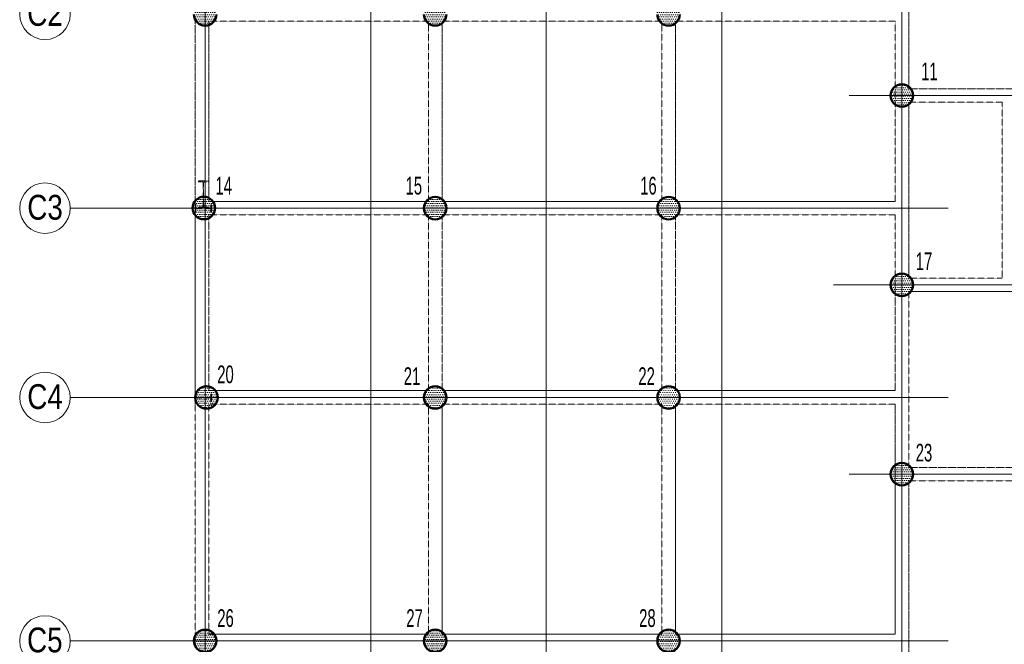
# Model space of a CAD drawing. Header units: millimetres. Extents: x 8384 to 95751, y -2190 to 79170.
# Tile 2 of 5: x 10878 to 32709, y 57275 to 71132. Entities that reach past the tile are written whole.
import ezdxf

# ---------------------------------------------------------------- set-up
doc = ezdxf.new("R2010")
doc.units = ezdxf.units.MM
doc.linetypes.add('Caché', pattern=[7.14375, 4.7625, -2.38125])
doc.linetypes.add('Ligne de quadrillage', pattern=[11, 1, -1, 8, -1])
for name, color, linetype, lineweight in [('A-ANNO-NOTE', 131, 'Continuous', 15), ('A-FLOR', 192, 'Continuous', 15), ('S-BEAM', 12, 'Continuous', 15), ('S-COLS', 52, 'Continuous', 15), ('S-FNDN', 32, 'Continuous', 20), ('S-GRID', 1, 'Continuous', 15), ('S-GRID-IDEN', 1, 'Continuous', 15)]:
    doc.layers.add(name, color=color, linetype=linetype, lineweight=lineweight)
doc.styles.add('Arial', font='arial.ttf', dxfattribs={"width": 0.8, "height": 550.778443})
doc.styles.add('Arial_1', font='arial.ttf', dxfattribs={"width": 0.6, "height": 393.413174})
pattern_1 = [(0, (869.333, 232.937), (23.813, 47.625), [3.353, -44.272])]

# ---------------------------------------------------------------- blocks, each defined once
blk = doc.blocks.new('IPE-Poutrelles-Poteau - IPE360-V1-PIEUX')
at = {"layer": 'S-COLS', "linetype": 'Caché'}
h = blk.add_hatch(dxfattribs=at)
h.set_pattern_fill('FP_2', color=256, style=0, pattern_type=2)
h.set_pattern_definition([(320, (-66716.87, 14079.72), (-15.9391, -182.18467), [19.05, -209.55]), (265, (-66716.87, 14079.72), (191.0566, 35.24243), [15.24, -167.64]), (10.451, (-66718.2, 14064.53), (175.1167, -146.9425), [16.19, -178.09]), (316.184, (-66666.07, 14079.72), (-42.0433, -271.0789), [28.575, -314.325]), (6.636, (-66669.57, 14057.12), (247.4272, -237.4025), [24.285, -267.135]), (261.184, (-66666.07, 14079.72), (247.4251, -237.4046), [22.86, -251.46]), (291, (-66678.76, 14054.32), (-102.26552, -151.61488), [19.05, -209.55]), (236, (-66678.76, 14054.32), (184.18774, -61.80236), [15.24, -167.64]), (341.451, (-66687.29, 14041.68), (81.92137, -213.41706), [16.19, -178.09]), (307.5, (-66716.865, 14079.715), (84.555076, -3.08832), [3.353, -162.255, 3.353, -166.827, -168.275]), (307.5, (-66716.865, 14079.715), (84.555076, -3.08832), [-335.788, 3.353, -164.922]), (277.5, (-66716.865, 14079.715), (100.18075, -66.81944), [3.353, -93.675, 3.353, -158.445, -64.135]), (277.5, (-66716.865, 14079.715), (100.18075, -66.81944), [-258.826, 3.353, -60.782]), (237.5, (-66716.865, 14136.36), (-5.72891, -135.59049), [3.353, -60.147, 3.353, -194.767, -262.89]), (237.5, (-66716.865, 14136.36), (-5.72891, -135.59049), [-261.62, 3.353, -259.537]), (227.5, (-66716.87, 14161.76), (25.42676, -148.12889), [3.353, -79.197, 3.353, -128.219, -186.69]), (227.5, (-66716.87, 14161.76), (25.42676, -148.12889), [-214.122, 3.353, -183.337])])
edge = h.paths.add_edge_path(flags=0)
edge.add_line((85, 180), (85, 167.3))
edge.add_line((85, 167.3), (22, 167.3))
edge.add_arc((22, 149.3), 18, 90, 180)
edge.add_line((4, 149.3), (4, -149.3))
edge.add_arc((22, -149.3), 18, 180, 270)
edge.add_line((22, -167.3), (85, -167.3))
edge.add_line((85, -167.3), (85, -180))
edge.add_line((85, -180), (-85, -180))
edge.add_line((-85, -180), (-85, -167.3))
edge.add_line((-85, -167.3), (-22, -167.3))
edge.add_arc((-22, -149.3), 18, 270, 360)
edge.add_line((-4, -149.3), (-4, 149.3))
edge.add_arc((-22, 149.3), 18, 0, 90)
edge.add_line((-22, 167.3), (-85, 167.3))
edge.add_line((-85, 167.3), (-85, 180))
edge.add_line((-85, 180), (85, 180))
at = {"layer": 'S-COLS', "linetype": 'Caché', "lineweight": 9}
for p, q in [((-85, 167.3), (-85, 180)), ((-85, 180), (85, 180)), ((-85, 180), (-85, 180)), ((-85, 180), (85, 180)), ((-85, 167.3), (-85, 180)), ((-22, 167.3), (-85, 167.3)), ((-85, 167.3), (-85, 167.3)), ((-22, 167.3), (-85, 167.3)), ((-4, -149.3), (-4, 149.3)), ((-4, -149.3), (-4, 149.3)), ((4, 149.3), (4, -149.3)), ((4, 149.3), (4, -149.3)), ((85, 167.3), (22, 167.3)), ((85, 167.3), (22, 167.3)), ((85, 180), (85, 167.3)), ((85, 180), (85, 180)), ((85, 180), (85, 167.3)), ((85, 167.3), (85, 167.3)), ((-85, -180), (-85, -167.3)), ((-85, -167.3), (-22, -167.3)), ((-85, -167.3), (-85, -167.3)), ((-85, -167.3), (-22, -167.3)), ((-85, -180), (-85, -167.3)), ((85, -180), (-85, -180)), ((-85, -180), (-85, -180)), ((85, -180), (-85, -180)), ((22, -167.3), (85, -167.3)), ((22, -167.3), (85, -167.3)), ((85, -167.3), (85, -180)), ((85, -167.3), (85, -167.3)), ((85, -167.3), (85, -180)), ((85, -180), (85, -180))]:
    blk.add_line(p, q, dxfattribs=at)
for centre, start, end in [((-22, 149.3), 0, 90), ((-22, 149.3), 0, 90), ((22, 149.3), 90, 180), ((22, 149.3), 90, 180), ((-22, -149.3), 270, 0), ((-22, -149.3), 270, 0), ((22, -149.3), 180, 270), ((22, -149.3), 180, 270)]:
    blk.add_arc(centre, 18, start, end, dxfattribs=at)
blk = doc.blocks.new('IPE-Poutrelles-Poteau - IPE600-V4-PIEUX')
at = {"layer": 'S-COLS', "linetype": 'Caché'}
h = blk.add_hatch(dxfattribs=at)
h.set_pattern_fill('FP_7', color=256, style=0, pattern_type=2)
h.set_pattern_definition([(50, (-14079.72, -67020.87), (182.18467, -15.9391), [19.05, -209.55]), (355, (-14079.72, -67020.87), (-35.24243, 191.0566), [15.24, -167.64]), (100.451, (-14064.53, -67022.2), (146.9425, 175.1167), [16.19, -178.09]), (46.184, (-14079.72, -66970.07), (271.0789, -42.0433), [28.575, -314.325]), (96.636, (-14057.12, -66973.57), (237.4025, 247.4272), [24.285, -267.135]), (351.184, (-14079.72, -66970.07), (237.4046, 247.4251), [22.86, -251.46]), (21, (-14054.32, -66982.76), (151.61488, -102.26552), [19.05, -209.55]), (326, (-14054.32, -66982.76), (61.80236, 184.18774), [15.24, -167.64]), (71.451, (-14041.68, -66991.29), (213.41706, 81.92137), [16.19, -178.09]), (37.5, (-14079.715, -67020.865), (3.08832, 84.555076), [3.353, -162.255, 3.353, -166.827, -168.275]), (37.5, (-14079.715, -67020.865), (3.08832, 84.555076), [-335.788, 3.353, -164.922]), (7.5, (-14079.715, -67020.865), (66.81944, 100.18075), [3.353, -93.675, 3.353, -158.445, -64.135]), (7.5, (-14079.715, -67020.865), (66.81944, 100.18075), [-258.826, 3.353, -60.782]), (327.5, (-14136.36, -67020.865), (135.59049, -5.72891), [3.353, -60.147, 3.353, -194.767, -262.89]), (327.5, (-14136.36, -67020.865), (135.59049, -5.72891), [-261.62, 3.353, -259.537]), (317.5, (-14161.76, -67020.87), (148.12889, 25.42676), [3.353, -79.197, 3.353, -128.219, -186.69]), (317.5, (-14161.76, -67020.87), (148.12889, 25.42676), [-214.122, 3.353, -183.337])])
edge = h.paths.add_edge_path(flags=0)
edge.add_line((110, 300), (110, 281))
edge.add_line((110, 281), (30, 281))
edge.add_arc((30, 257), 24, 90, 180)
edge.add_line((6, 257), (6, -257))
edge.add_arc((30, -257), 24, 180, 270)
edge.add_line((30, -281), (110, -281))
edge.add_line((110, -281), (110, -300))
edge.add_line((110, -300), (-110, -300))
edge.add_line((-110, -300), (-110, -281))
edge.add_line((-110, -281), (-30, -281))
edge.add_arc((-30, -257), 24, 270, 360)
edge.add_line((-6, -257), (-6, 257))
edge.add_arc((-30, 257), 24, 0, 90)
edge.add_line((-30, 281), (-110, 281))
edge.add_line((-110, 281), (-110, 300))
edge.add_line((-110, 300), (110, 300))
at = {"layer": 'S-COLS', "linetype": 'Caché', "lineweight": 9}
for p, q in [((-110, 281), (-110, 300)), ((-110, 300), (110, 300)), ((-110, 300), (-110, 300)), ((-110, 300), (110, 300)), ((-110, 281), (-110, 300)), ((-30, 281), (-110, 281)), ((-110, 281), (-110, 281)), ((-30, 281), (-110, 281)), ((-6, -257), (-6, 257)), ((-6, -257), (-6, 257)), ((6, 257), (6, -257)), ((6, 257), (6, -257)), ((110, 281), (30, 281)), ((110, 281), (30, 281)), ((110, 300), (110, 281)), ((110, 300), (110, 300)), ((110, 300), (110, 281)), ((110, 281), (110, 281)), ((-110, -300), (-110, -281)), ((-110, -281), (-30, -281)), ((-110, -281), (-110, -281)), ((-110, -281), (-30, -281)), ((-110, -300), (-110, -281)), ((110, -300), (-110, -300)), ((-110, -300), (-110, -300)), ((110, -300), (-110, -300)), ((30, -281), (110, -281)), ((30, -281), (110, -281)), ((110, -281), (110, -300)), ((110, -281), (110, -281)), ((110, -281), (110, -300)), ((110, -300), (110, -300))]:
    blk.add_line(p, q, dxfattribs=at)
for centre, start, end in [((-30, 257), 0, 90), ((-30, 257), 0, 90), ((30, 257), 90, 180), ((30, 257), 90, 180), ((-30, -257), 270, 0), ((-30, -257), 270, 0), ((30, -257), 180, 270), ((30, -257), 180, 270)]:
    blk.add_arc(centre, 24, start, end, dxfattribs=at)
blk = doc.blocks.new('IPE-Poutrelles-Poteau - IPE360-V7-PIEUX')
at = {"layer": 'S-COLS', "linetype": 'Caché'}
h = blk.add_hatch(dxfattribs=at)
h.set_pattern_fill('FP_10', color=256, style=0, pattern_type=2)
h.set_pattern_definition([(320, (-62516.86, 14079.72), (-15.9391, -182.18467), [19.05, -209.55]), (265, (-62516.86, 14079.72), (191.0566, 35.24243), [15.24, -167.64]), (10.451, (-62518.2, 14064.53), (175.1167, -146.9425), [16.19, -178.09]), (316.184, (-62466.07, 14079.72), (-42.0433, -271.0789), [28.575, -314.325]), (6.636, (-62469.57, 14057.12), (247.4272, -237.4025), [24.285, -267.135]), (261.184, (-62466.07, 14079.72), (247.4251, -237.4046), [22.86, -251.46]), (291, (-62478.76, 14054.32), (-102.26552, -151.61488), [19.05, -209.55]), (236, (-62478.76, 14054.32), (184.18774, -61.80236), [15.24, -167.64]), (341.451, (-62487.29, 14041.68), (81.92137, -213.41706), [16.19, -178.09]), (307.5, (-62516.865, 14079.715), (84.555076, -3.08832), [3.353, -162.255, 3.353, -166.827, -168.275]), (307.5, (-62516.865, 14079.715), (84.555076, -3.08832), [-335.788, 3.353, -164.922]), (277.5, (-62516.865, 14079.715), (100.18075, -66.81944), [3.353, -93.675, 3.353, -158.445, -64.135]), (277.5, (-62516.865, 14079.715), (100.18075, -66.81944), [-258.826, 3.353, -60.782]), (237.5, (-62516.865, 14136.36), (-5.72891, -135.59049), [3.353, -60.147, 3.353, -194.767, -262.89]), (237.5, (-62516.865, 14136.36), (-5.72891, -135.59049), [-261.62, 3.353, -259.537]), (227.5, (-62516.86, 14161.76), (25.42676, -148.12889), [3.353, -79.197, 3.353, -128.219, -186.69]), (227.5, (-62516.86, 14161.76), (25.42676, -148.12889), [-214.122, 3.353, -183.337])])
edge = h.paths.add_edge_path(flags=0)
edge.add_line((85, 180), (85, 167.3))
edge.add_line((85, 167.3), (22, 167.3))
edge.add_arc((22, 149.3), 18, 90, 180)
edge.add_line((4, 149.3), (4, -149.3))
edge.add_arc((22, -149.3), 18, 180, 270)
edge.add_line((22, -167.3), (85, -167.3))
edge.add_line((85, -167.3), (85, -180))
edge.add_line((85, -180), (-85, -180))
edge.add_line((-85, -180), (-85, -167.3))
edge.add_line((-85, -167.3), (-22, -167.3))
edge.add_arc((-22, -149.3), 18, 270, 360)
edge.add_line((-4, -149.3), (-4, 149.3))
edge.add_arc((-22, 149.3), 18, 0, 90)
edge.add_line((-22, 167.3), (-85, 167.3))
edge.add_line((-85, 167.3), (-85, 180))
edge.add_line((-85, 180), (85, 180))
at = {"layer": 'S-COLS', "linetype": 'Caché', "lineweight": 9}
for p, q in [((-85, 167.3), (-85, 180)), ((-85, 180), (85, 180)), ((-85, 180), (-85, 180)), ((-85, 180), (85, 180)), ((-85, 167.3), (-85, 180)), ((-22, 167.3), (-85, 167.3)), ((-85, 167.3), (-85, 167.3)), ((-22, 167.3), (-85, 167.3)), ((-4, -149.3), (-4, 149.3)), ((-4, -149.3), (-4, 149.3)), ((4, 149.3), (4, -149.3)), ((4, 149.3), (4, -149.3)), ((85, 167.3), (22, 167.3)), ((85, 167.3), (22, 167.3)), ((85, 180), (85, 167.3)), ((85, 180), (85, 180)), ((85, 180), (85, 167.3)), ((85, 167.3), (85, 167.3)), ((-85, -180), (-85, -167.3)), ((-85, -167.3), (-22, -167.3)), ((-85, -167.3), (-85, -167.3)), ((-85, -167.3), (-22, -167.3)), ((-85, -180), (-85, -167.3)), ((85, -180), (-85, -180)), ((-85, -180), (-85, -180)), ((85, -180), (-85, -180)), ((22, -167.3), (85, -167.3)), ((22, -167.3), (85, -167.3)), ((85, -167.3), (85, -180)), ((85, -167.3), (85, -167.3)), ((85, -167.3), (85, -180)), ((85, -180), (85, -180))]:
    blk.add_line(p, q, dxfattribs=at)
for centre, start, end in [((-22, 149.3), 0, 90), ((-22, 149.3), 0, 90), ((22, 149.3), 90, 180), ((22, 149.3), 90, 180), ((-22, -149.3), 270, 0), ((-22, -149.3), 270, 0), ((22, -149.3), 180, 270), ((22, -149.3), 180, 270)]:
    blk.add_arc(centre, 18, start, end, dxfattribs=at)
blk = doc.blocks.new('Quadrillage - M_Extrémité de la ligne de quadrillage - Cercle Arest-424986-PIEUX')
at = {"layer": 'S-GRID-IDEN'}
blk.add_circle((0, 0), 5.6, dxfattribs=at)

msp = doc.modelspace()

# ---------------------------------------------------------------- hatches: boundary and pattern name
at = {"layer": 'S-FNDN', "lineweight": 15}
h = msp.add_hatch(dxfattribs=at)
h.set_pattern_fill('FP_14', color=256, style=0, pattern_type=2)
h.set_pattern_definition(pattern_1)
edge = h.paths.add_edge_path(flags=0)
edge.add_arc((14989, 71250), 250, 0, 180)
edge.add_arc((14989, 71250), 250, 180, 360)
h = msp.add_hatch(dxfattribs=at)
h.set_pattern_fill('FP_14', color=256, style=0, pattern_type=2)
h.set_pattern_definition(pattern_1)
edge = h.paths.add_edge_path(flags=0)
edge.add_arc((20092, 71250), 250, 0, 180)
edge.add_arc((20092, 71250), 250, 180, 360)
h = msp.add_hatch(dxfattribs=at)
h.set_pattern_fill('FP_14', color=256, style=0, pattern_type=2)
h.set_pattern_definition(pattern_1)
edge = h.paths.add_edge_path(flags=0)
edge.add_arc((25266, 71250), 250, 0, 180)
edge.add_arc((25266, 71250), 250, 180, 360)
h = msp.add_hatch(dxfattribs=at)
h.set_pattern_fill('FP_14', color=256, style=0, pattern_type=2)
h.set_pattern_definition(pattern_1)
edge = h.paths.add_edge_path(flags=0)
edge.add_arc((30439, 69450), 250, 0, 180)
edge.add_arc((30439, 69450), 250, 180, 360)
h = msp.add_hatch(dxfattribs=at)
h.set_pattern_fill('FP_14', color=256, style=0, pattern_type=2)
h.set_pattern_definition(pattern_1)
edge = h.paths.add_edge_path(flags=0)
edge.add_arc((14959, 66954), 250, 0, 180)
edge.add_arc((14959, 66954), 250, 180, 360)
h = msp.add_hatch(dxfattribs=at)
h.set_pattern_fill('FP_14', color=256, style=0, pattern_type=2)
h.set_pattern_definition(pattern_1)
edge = h.paths.add_edge_path(flags=0)
edge.add_arc((20092, 66950), 250, 0, 180)
edge.add_arc((20092, 66950), 250, 180, 360)
h = msp.add_hatch(dxfattribs=at)
h.set_pattern_fill('FP_14', color=256, style=0, pattern_type=2)
h.set_pattern_definition(pattern_1)
edge = h.paths.add_edge_path(flags=0)
edge.add_arc((25266, 66950), 250, 0, 180)
edge.add_arc((25266, 66950), 250, 180, 360)
h = msp.add_hatch(dxfattribs=at)
h.set_pattern_fill('FP_14', color=256, style=0, pattern_type=2)
h.set_pattern_definition(pattern_1)
edge = h.paths.add_edge_path(flags=0)
edge.add_arc((30439, 65250), 250, 0, 180)
edge.add_arc((30439, 65250), 250, 180, 360)
h = msp.add_hatch(dxfattribs=at)
h.set_pattern_fill('FP_14', color=256, style=0, pattern_type=2)
h.set_pattern_definition(pattern_1)
edge = h.paths.add_edge_path(flags=0)
edge.add_arc((15019, 62750), 250, 0, 180)
edge.add_arc((15019, 62750), 250, 180, 360)
h = msp.add_hatch(dxfattribs=at)
h.set_pattern_fill('FP_14', color=256, style=0, pattern_type=2)
h.set_pattern_definition(pattern_1)
edge = h.paths.add_edge_path(flags=0)
edge.add_arc((20092, 62750), 250, 0, 180)
edge.add_arc((20092, 62750), 250, 180, 360)
h = msp.add_hatch(dxfattribs=at)
h.set_pattern_fill('FP_14', color=256, style=0, pattern_type=2)
h.set_pattern_definition(pattern_1)
edge = h.paths.add_edge_path(flags=0)
edge.add_arc((25266, 62750), 250, 0, 180)
edge.add_arc((25266, 62750), 250, 180, 360)
h = msp.add_hatch(dxfattribs=at)
h.set_pattern_fill('FP_14', color=256, style=0, pattern_type=2)
h.set_pattern_definition(pattern_1)
edge = h.paths.add_edge_path(flags=0)
edge.add_arc((30439, 61050), 250, 0, 180)
edge.add_arc((30439, 61050), 250, 180, 360)
h = msp.add_hatch(dxfattribs=at)
h.set_pattern_fill('FP_14', color=256, style=0, pattern_type=2)
h.set_pattern_definition(pattern_1)
edge = h.paths.add_edge_path(flags=0)
edge.add_arc((14989, 57350), 250, 0, 180)
edge.add_arc((14989, 57350), 250, 180, 360)
h = msp.add_hatch(dxfattribs=at)
h.set_pattern_fill('FP_14', color=256, style=0, pattern_type=2)
h.set_pattern_definition(pattern_1)
edge = h.paths.add_edge_path(flags=0)
edge.add_arc((20092, 57350), 250, 0, 180)
edge.add_arc((20092, 57350), 250, 180, 360)
h = msp.add_hatch(dxfattribs=at)
h.set_pattern_fill('FP_14', color=256, style=0, pattern_type=2)
h.set_pattern_definition(pattern_1)
edge = h.paths.add_edge_path(flags=0)
edge.add_arc((25266, 57350), 250, 0, 180)
edge.add_arc((25266, 57350), 250, 180, 360)

# ---------------------------------------------------------------- linework, layer by layer
at = {"layer": 'A-FLOR', "linetype": 'Caché', "lineweight": 9}
for p, q in [((30589, 69600), (30589, 75325)), ((15069, 67100), (15069, 71100)), ((15069, 71100), (19942, 71100)), ((19942, 71100), (19942, 67100)), ((20242, 71100), (25116, 71100)), ((20242, 67100), (20242, 71100)), ((25116, 71100), (25116, 67100)), ((25416, 67100), (25416, 71100)), ((25416, 71100), (30289, 71100)), ((30289, 71100), (30289, 67100)), ((39689, 69600), (30589, 69600)), ((30589, 65400), (30589, 69300)), ((30589, 69300), (32659, 69300)), ((32659, 69300), (32659, 65400)), ((19942, 67100), (15069, 67100)), ((25116, 67100), (20242, 67100)), ((30289, 67100), (25416, 67100)), ((15069, 62903), (15069, 66800)), ((15069, 66800), (19942, 66800)), ((19942, 66800), (19942, 62903)), ((20242, 66800), (25116, 66800)), ((25116, 66800), (25116, 62903)), ((25416, 62903), (25416, 66800)), ((25416, 66800), (30289, 66800)), ((30289, 66800), (30289, 62903)), ((32659, 65400), (30589, 65400)), ((30589, 61200), (30589, 65100)), ((30589, 65100), (39689, 65100)), ((19942, 62903), (15069, 62903)), ((25116, 62903), (20242, 62903)), ((30289, 62903), (25416, 62903)), ((15069, 57500), (15069, 62603)), ((15069, 62603), (19942, 62603)), ((19942, 62603), (19942, 57500)), ((20242, 57500), (20242, 62603)), ((20242, 62603), (25116, 62603)), ((25116, 62603), (25116, 57500)), ((25416, 57500), (25416, 62603)), ((25416, 62603), (30289, 62603)), ((30289, 62603), (30289, 57500)), ((39689, 61200), (30589, 61200)), ((30589, 56000), (30589, 60900)), ((30589, 60900), (39689, 60900)), ((19942, 57500), (15069, 57500)), ((25116, 57500), (20242, 57500)), ((30289, 57500), (25416, 57500))]:
    msp.add_line(p, q, dxfattribs=at)
at = {"layer": 'S-BEAM', "color": 31, "linetype": 'Caché', "lineweight": 9}
for p, q in [((30589, 75325), (30589, 69600)), ((14769, 66800), (14769, 71164)), ((14769, 71164), (14769, 66800)), ((15069, 71100), (15069, 67100)), ((15069, 71100), (19942, 71100)), ((19942, 71100), (19942, 67100)), ((20242, 71100), (25116, 71100)), ((20242, 71100), (20242, 67100)), ((25116, 71100), (25116, 67100)), ((25416, 71100), (25416, 67100)), ((25416, 71100), (30289, 71100)), ((30289, 71100), (30289, 69450)), ((30289, 69450), (30289, 67100)), ((30589, 69600), (35049, 69600)), ((30589, 69300), (32659, 69300)), ((30589, 69300), (30589, 65400)), ((32659, 69300), (32659, 65400)), ((15069, 67100), (19942, 67100)), ((20242, 67100), (25116, 67100)), ((25416, 67100), (30289, 67100)), ((14769, 62835), (14769, 66800)), ((14769, 66800), (14769, 62603)), ((15069, 66800), (15069, 62903)), ((15069, 66800), (19942, 66800)), ((19942, 66800), (19942, 62903)), ((20242, 66800), (25116, 66800)), ((20242, 62903), (20242, 66800)), ((20242, 66800), (20242, 62903)), ((25116, 66800), (25116, 62903)), ((25416, 66800), (30289, 66800)), ((25416, 66800), (25416, 62903)), ((30289, 66800), (30289, 65250)), ((32659, 65400), (30589, 65400)), ((30289, 62903), (30289, 65250)), ((35054, 65100), (30589, 65100)), ((30589, 61200), (30589, 65100)), ((15069, 62903), (19942, 62903)), ((20242, 62903), (25116, 62903)), ((25416, 62903), (30289, 62903)), ((14769, 62603), (14769, 62835)), ((14769, 57500), (14769, 62603)), ((14769, 57500), (14769, 62603)), ((15069, 62603), (19942, 62603)), ((15069, 57500), (15069, 62603)), ((19942, 62603), (19942, 57500)), ((20242, 62603), (25116, 62603)), ((20242, 62603), (20242, 57500)), ((25116, 62603), (25116, 57500)), ((25416, 62603), (30289, 62603)), ((25416, 62603), (25416, 57500)), ((30289, 61050), (30289, 62603)), ((30589, 61200), (35054, 61200)), ((30289, 61050), (30289, 57500)), ((30589, 60900), (30589, 56000)), ((30589, 60900), (35054, 60900)), ((14769, 57200), (14769, 57500)), ((14769, 57500), (14769, 57200)), ((15069, 57500), (19942, 57500)), ((20242, 57500), (25116, 57500)), ((25416, 57500), (30289, 57500))]:
    msp.add_line(p, q, dxfattribs=at)
at = {"layer": 'S-FNDN', "lineweight": 50}
for centre, start, end in [((14989, 71250), 180, 360), ((20092, 71250), 180, 0), ((25266, 71250), 180, 0), ((30439, 69450), 0, 180), ((30439, 69450), 180, 0), ((14959, 66954), 0, 180), ((20092, 66950), 0, 180), ((25266, 66950), 0, 180), ((14959, 66954), 180, 360), ((20092, 66950), 180, 0), ((25266, 66950), 180, 0), ((30439, 65250), 0, 180), ((30439, 65250), 180, 0), ((15019, 62750), 0, 180), ((20092, 62750), 0, 180), ((25266, 62750), 0, 180), ((15019, 62750), 180, 360), ((20092, 62750), 180, 0), ((25266, 62750), 180, 0), ((30439, 61050), 0, 180), ((30439, 61050), 180, 0), ((14989, 57350), 0, 180), ((20092, 57350), 0, 180), ((25266, 57350), 0, 180), ((14989, 57350), 180, 360), ((20092, 57350), 180, 0), ((25266, 57350), 180, 0)]:
    msp.add_arc(centre, 250, start, end, dxfattribs=at)
at = {"layer": 'S-GRID', "linetype": 'Ligne de quadrillage'}
for p, q in [((14989, 35427), (14989, 78050)), ((18661, 35427), (18661, 78050)), ((22554, 78050), (22554, 35427)), ((26446, 78050), (26446, 35427)), ((30439, 22839), (30439, 76780)), ((45028, 69450), (29271, 69450)), ((31463, 66950), (11998, 66950)), ((42269, 65250), (28923, 65250)), ((31463, 62750), (11998, 62750)), ((45028, 61050), (29271, 61050)), ((11998, 57350), (31463, 57350))]:
    msp.add_line(p, q, dxfattribs=at)

# ---------------------------------------------------------------- block references
at = {"layer": 'S-COLS', "linetype": 'Caché', "lineweight": 9}
msp.add_blockref('IPE-Poutrelles-Poteau - IPE600-V4-PIEUX', (14949, 67254), dxfattribs=at)
at = {"layer": 'S-COLS', "linetype": 'Caché', "lineweight": 9, "rotation": 89.99999999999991}
for name, p in [('IPE-Poutrelles-Poteau - IPE360-V1-PIEUX', (14949, 66950)), ('IPE-Poutrelles-Poteau - IPE360-V7-PIEUX', (14949, 62750))]:
    msp.add_blockref(name, p, dxfattribs=at)
at = {"layer": 'S-GRID-IDEN', "xscale": 99.99999999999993, "yscale": 99.99999999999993, "zscale": 99.99999999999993}
for p, rotation in [((11438, 71250), 89.99999999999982), ((11438, 66950), 89.99999999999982), ((11438, 62750), 89.99999999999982), ((11438, 57350), 269.9999999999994)]:
    msp.add_blockref('Quadrillage - M_Extrémité de la ligne de quadrillage - Cercle Arest-424986-PIEUX', p, dxfattribs=dict(at, rotation=rotation))

# ---------------------------------------------------------------- texts
at = {"layer": 'A-ANNO-NOTE', "char_height": 393.4, "width": 432, "attachment_point": 2, "line_spacing_factor": 0.938532, "style": 'Arial_1'}
for s, insert in [('11', (31048, 70181)), ('14', (15401, 67646)), ('15', (19617, 67646)), ('16', (24818, 67646)), ('17', (30928, 65969)), ('20', (15441, 63461)), ('21', (19577, 63421)), ('22', (24778, 63421)), ('23', (30928, 61724)), ('26', (15442, 58054)), ('27', (19633, 58054)), ('28', (24796, 58054))]:
    msp.add_mtext(s, dxfattribs=dict(at, insert=insert))
at = {"layer": 'S-GRID-IDEN', "lineweight": 40, "char_height": 550.8, "width": 927.34, "attachment_point": 2, "line_spacing_factor": 0.938532, "style": 'Arial'}
for s, insert in [('C2', (11440, 71546)), ('C3', (11440, 67246)), ('C4', (11440, 63046)), ('C5', (11435, 57647))]:
    msp.add_mtext(s, dxfattribs=dict(at, insert=insert))

doc.saveas('drawing.dxf')
